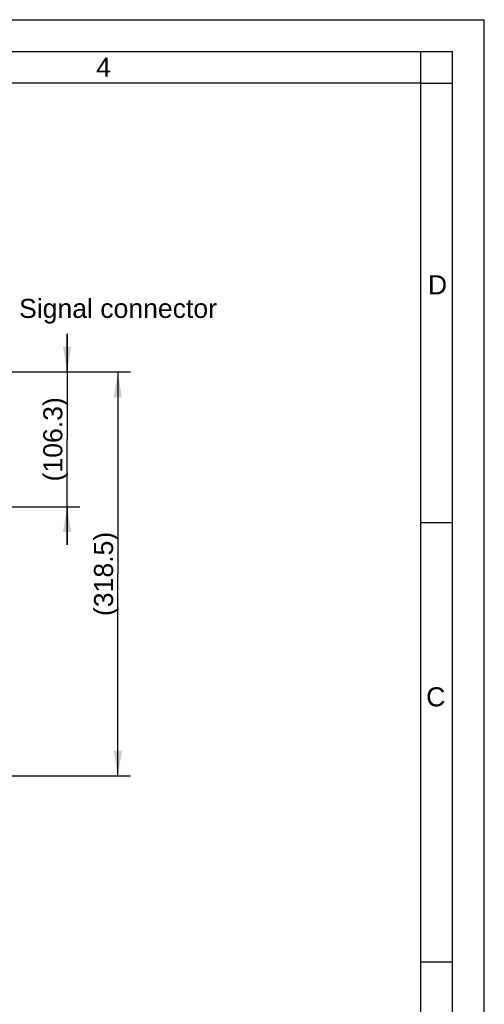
# Model space of a CAD drawing. Header units: millimetres. Extents: x 0 to 420, y 0 to 297.
# Tile 69 of 69: x 347 to 420, y 142 to 297. Entities that reach past the tile are written whole.
import ezdxf

# ---------------------------------------------------------------- set-up
doc = ezdxf.new("R2010")
doc.units = ezdxf.units.MM
doc.header["$LTSCALE"] = 23.1
doc.layers.get('0').update_dxf_attribs({"linetype": 'CONTINUOUS'})
doc.layers.add('DETAIL', color=7, linetype='CONTINUOUS')
doc.styles.get("Standard").update_dxf_attribs({"font": 'arial.ttf'})
doc.styles.add('TEXTSTYLE_2', font='arial.ttf')
doc.dimstyles.new('DIMSTYLE_12', dxfattribs={"dimtxt": 3, "dimasz": 4, "dimexe": 0.18, "dimexo": 0.0625, "dimgap": 0.09, "dimtad": 1, "dimdec": 1, "dimlfac": 5, "dimdsep": 46, "dimtxsty": 'STANDARD', "dimblk": '_FILLED', "dimblk1": '_FILLED', "dimblk2": '_FILLED', "dimcen": 0.09, "dimadec": 0, "dimazin": 0, "dimtp": 0.3, "dimtm": 0.3, "dimtfac": 1, "dimtdec": 1, "dimtofl": 0, "dimtmove": 0, "dimatfit": 3, "dimldrblk": '_FILLED', "dimfxl": 1, "dimtolj": 1, "dimarcsym": 0})
doc.dimstyles.new('DIMSTYLE_13', dxfattribs={"dimtxt": 3, "dimasz": 4, "dimexe": 0.18, "dimexo": 0.0625, "dimgap": 0.09, "dimtad": 1, "dimdec": 1, "dimlfac": 5, "dimdsep": 46, "dimtxsty": 'STANDARD', "dimblk": '_FILLED', "dimblk1": '_FILLED', "dimblk2": '_FILLED', "dimcen": 0.09, "dimadec": 0, "dimazin": 0, "dimtp": 0.5, "dimtm": 0.5, "dimtfac": 1, "dimtdec": 1, "dimtofl": 0, "dimtmove": 0, "dimatfit": 3, "dimldrblk": '_FILLED', "dimfxl": 1, "dimtolj": 1, "dimarcsym": 0})

# ---------------------------------------------------------------- blocks, each defined once
blk = doc.blocks.new('_FILLED')
at = {"color": 0, "linetype": 'BYBLOCK'}
blk.add_solid([(0, 0), (-1, 0.1625), (-1, -0.1625)], dxfattribs=at)
blk = doc.blocks.new('*D20')
at = {"color": 2, "linetype": 'CONTINUOUS'}
for p, q in [((354.19, 241.49), (354.19, 247.49)), ((354.19, 247.49), (354.19, 230.86)), ((328.98, 241.49), (356.19, 241.49)), ((354.19, 214.24), (354.19, 230.86)), ((336.69, 220.24), (356.19, 220.24)), ((354.19, 220.24), (354.19, 214.24))]:
    blk.add_line(p, q, dxfattribs=at)
at = {"color": 2, "linetype": 'CONTINUOUS', "xscale": 4, "yscale": 4, "zscale": 4}
for p, rotation in [((354.19, 241.49), 270), ((354.19, 220.24), 90)]:
    blk.add_blockref('_FILLED', p, dxfattribs=dict(at, rotation=rotation))
at = {"color": 2, "linetype": 'CONTINUOUS', "insert": (350.44, 230.86), "char_height": 3, "width": 13.2714, "attachment_point": 2, "rotation": 90, "line_spacing_factor": 0.9}
blk.add_mtext('(106.3)', dxfattribs=at)
blk = doc.blocks.new('*D22')
at = {"color": 2, "linetype": 'CONTINUOUS'}
for p, q in [((328.98, 241.49), (364.19, 241.49)), ((362.19, 241.49), (362.19, 209.64)), ((362.19, 177.8), (362.19, 209.64)), ((332.99, 177.8), (364.19, 177.8))]:
    blk.add_line(p, q, dxfattribs=at)
at = {"color": 2, "linetype": 'CONTINUOUS', "xscale": 4, "yscale": 4, "zscale": 4}
for p, rotation in [((362.19, 241.49), 90), ((362.19, 177.8), 270)]:
    blk.add_blockref('_FILLED', p, dxfattribs=dict(at, rotation=rotation))
at = {"color": 2, "linetype": 'CONTINUOUS', "insert": (358.44, 209.64), "char_height": 3, "width": 13.2714, "attachment_point": 2, "rotation": 90, "line_spacing_factor": 0.9}
blk.add_mtext('(318.5)', dxfattribs=at)

msp = doc.modelspace()

# ---------------------------------------------------------------- linework, layer by layer
at = {"color": 2, "linetype": 'CONTINUOUS'}
for p, q in [((0, 297), (420, 297)), ((420, 0), (420, 297)), ((20, 292), (415, 292)), ((410.00692, 286.94178), (410.00692, 291.94178)), ((415, 5), (415, 292)), ((409.97544, 287.00525), (414.97544, 287.00525)), ((410, 217.75), (415, 217.75)), ((410, 148.5), (415, 148.5))]:
    msp.add_line(p, q, dxfattribs=at)
at = {"color": 7, "linetype": 'CONTINUOUS'}
for p, q in [((410, 287), (25, 287)), ((410, 10), (410, 287))]:
    msp.add_line(p, q, dxfattribs=at)

# ---------------------------------------------------------------- texts
at = {"color": 2, "linetype": 'CONTINUOUS', "char_height": 3, "attachment_point": 1, "line_spacing_factor": 0.9, "style": 'TEXTSTYLE_2'}
for s, insert, width in [('4', (358.78169, 291.00448), 2.330855), ('D', (411.10333, 256.7095), 3.0223048), ('C', (410.82943, 191.77353), 3.0223048)]:
    msp.add_mtext(s, dxfattribs=dict(at, insert=insert, width=width))
at = {"layer": 'DETAIL', "color": 2, "linetype": 'CONTINUOUS', "insert": (346.61721, 252.99414), "char_height": 3, "width": 31.2379182, "attachment_point": 1, "line_spacing_factor": 0.9}
msp.add_mtext('Signal connector', dxfattribs=at)

# ---------------------------------------------------------------- dimensions: what is measured, and where the dimension line sits
at = {"color": 2, "linetype": 'CONTINUOUS'}
for base, p2, dimstyle, picture, middle in [((354.19013, 220.23505), (336.69013, 220.23505), 'DIMSTYLE_12', '*D20', (353.27061, 228.90705)), ((362.19013, 177.79505), (332.99013, 177.79505), 'DIMSTYLE_13', '*D22', (361.27061, 207.68705))]:
    dim = msp.add_linear_dim(base=base, p1=(328.98035, 241.49414), p2=p2, angle=270, text='(<>)', dimstyle=dimstyle, dxfattribs=at)
    dim.commit()
    dim.dimension.update_dxf_attribs({"geometry": picture, "text_midpoint": middle, "dimtype": 160})

doc.saveas('drawing.dxf')
